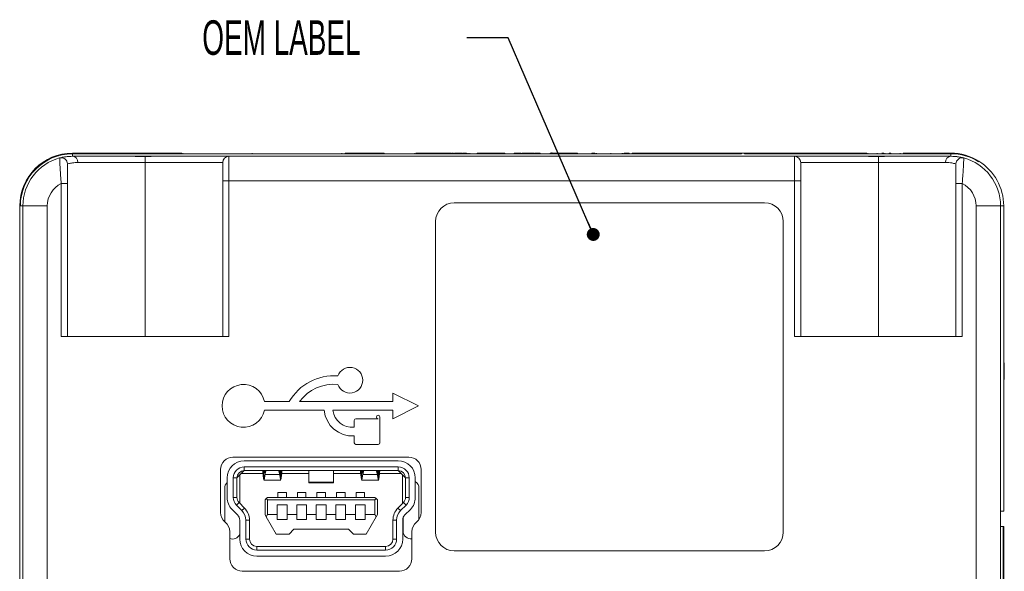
# Paper-space layout 'Sheet1' of a CAD drawing. Header units: millimetres. Extents: x 0 to 432, y 0 to 279.
# Tile 35 of 90: x 259 to 319, y 88 to 122. Entities that reach past the tile are written whole.
import ezdxf

# ---------------------------------------------------------------- set-up
doc = ezdxf.new("R2010")
doc.units = ezdxf.units.MM
doc.header["$LTSCALE"] = 0.5
doc.styles.add('SLDTEXTSTYLE0', font='TXT', dxfattribs={"width": 0.605})
doc.dimstyles.new('SLDDIMSTYLE3', dxfattribs={"dimtxt": 0, "dimasz": 0.79375, "dimexe": 0, "dimexo": 0.0625, "dimgap": 0, "dimtad": 0, "dimtih": 1, "dimtoh": 1, "dimdec": 0, "dimrnd": 1e-09, "dimzin": 0, "dimdsep": 46, "dimtxsty": 'Standard', "dimblk1": 'DOT', "dimblk2": 'DOT', "dimsah": 1, "dimcen": 0.09, "dimadec": 0, "dimazin": 0, "dimtfac": 0.79375, "dimtdec": 0, "dimtofl": 0, "dimtmove": 0, "dimatfit": 3, "dimldrblk": 'DOT', "dimfxl": 1, "dimfrac": 2, "dimtolj": 1, "dimtzin": 0, "dimarcsym": 0})

# ---------------------------------------------------------------- blocks, each defined once
blk = doc.blocks.new('_DOT')
at = {"color": 0, "linetype": 'ByBlock', "lineweight": -2}
blk.add_line((-0.5, 0), (-1, 0), dxfattribs=at)
at = {"color": 0, "linetype": 'ByBlock', "const_width": 0.5}
blk.add_lwpolyline([(-0.25, 0, 1), (0.25, 0, 1)], format="xyb", close=True, dxfattribs=at)

psp = doc.layouts.new('Sheet1')

# ---------------------------------------------------------------- linework, layer by layer
at = {"color": 7, "linetype": 'Continuous', "lineweight": 15}
for p, q in [((268.657, 113.811), (261.955, 113.811)), ((261.955, 113.773), (261.955, 113.62)), ((261.955, 113.773), (303.004, 113.773)), ((261.955, 113.62), (265.426, 113.62)), ((267.388, 113.62), (265.426, 113.62)), ((265.426, 113.62), (267.388, 113.62)), ((266.407, 113.608), (266.407, 113.239)), ((267.388, 113.62), (271.551, 113.62)), ((268.727, 113.811), (268.727, 113.773)), ((271.551, 113.62), (271.551, 112.12)), ((271.551, 113.62), (306.264, 113.62)), ((272.98, 113.811), (272.98, 113.773)), ((278.481, 113.811), (278.481, 113.773)), ((278.684, 113.811), (278.684, 113.773)), ((278.773, 113.811), (278.684, 113.811)), ((278.773, 113.811), (278.773, 113.773)), ((281.084, 113.811), (278.773, 113.811)), ((281.084, 113.811), (281.084, 113.773)), ((282.951, 113.811), (282.951, 113.773)), ((285.198, 113.811), (283.021, 113.811)), ((285.224, 113.816), (285.224, 113.773)), ((285.255, 113.811), (285.255, 113.773)), ((285.33, 113.811), (285.33, 113.773)), ((285.428, 113.816), (285.428, 113.773)), ((285.442, 113.811), (285.442, 113.773)), ((285.63, 113.811), (285.63, 113.773)), ((285.742, 113.811), (285.742, 113.773)), ((285.907, 113.816), (285.907, 113.773)), ((286.005, 113.811), (286.005, 113.773)), ((286.154, 113.816), (286.154, 113.773)), ((286.154, 113.811), (286.155, 113.811)), ((286.155, 113.811), (286.155, 113.773)), ((286.232, 113.811), (286.232, 113.773)), ((286.342, 113.811), (286.342, 113.773)), ((286.794, 113.811), (286.794, 113.773)), ((287.131, 113.811), (287.131, 113.773)), ((287.47, 113.811), (287.47, 113.773)), ((287.845, 113.811), (287.845, 113.773)), ((287.927, 113.773), (287.927, 113.816)), ((288.299, 113.816), (288.299, 113.811)), ((288.307, 113.811), (288.307, 113.816)), ((288.484, 113.811), (288.484, 113.773)), ((288.485, 113.773), (288.485, 113.816)), ((289.048, 113.811), (289.048, 113.773)), ((289.536, 113.816), (289.536, 113.773)), ((289.611, 113.811), (289.611, 113.773)), ((289.986, 113.811), (289.986, 113.773)), ((290.019, 113.773), (290.019, 113.816)), ((290.212, 113.811), (290.212, 113.773)), ((290.212, 113.811), (290.278, 113.811)), ((290.324, 113.811), (290.324, 113.773)), ((290.662, 113.811), (290.662, 113.773)), ((291.263, 113.811), (291.263, 113.773)), ((291.365, 113.849), (291.365, 113.811)), ((291.413, 113.811), (291.413, 113.773)), ((291.826, 113.816), (291.826, 113.773)), ((291.977, 113.811), (291.977, 113.773)), ((292.052, 113.811), (292.052, 113.773)), ((292.503, 113.811), (292.503, 113.773)), ((292.841, 113.811), (292.841, 113.773)), ((292.881, 113.773), (292.881, 113.816)), ((292.953, 113.811), (292.953, 113.773)), ((293.816, 113.811), (293.816, 113.773)), ((294.035, 113.816), (294.035, 113.773)), ((294.117, 113.811), (294.117, 113.773)), ((294.981, 113.811), (294.981, 113.773)), ((295.694, 113.811), (295.694, 113.773)), ((295.732, 113.811), (295.732, 113.773)), ((295.808, 113.811), (295.808, 113.773)), ((296.107, 113.811), (296.107, 113.773)), ((296.295, 113.811), (296.295, 113.773)), ((296.37, 113.811), (296.37, 113.773)), ((296.447, 113.773), (296.447, 113.816)), ((303.004, 113.811), (296.456, 113.811)), ((303.004, 113.773), (303.004, 113.811)), ((303.195, 113.811), (303.004, 113.811)), ((303.195, 113.773), (303.195, 113.811)), ((306.855, 113.811), (303.195, 113.811)), ((315.859, 113.773), (303.195, 113.773)), ((306.264, 112.12), (306.264, 113.62)), ((306.264, 113.62), (310.426, 113.62)), ((306.855, 113.811), (306.855, 113.773)), ((306.855, 113.811), (308.621, 113.811)), ((308.608, 113.811), (308.608, 113.773)), ((308.608, 113.811), (308.621, 113.811)), ((308.608, 113.811), (308.608, 113.773)), ((308.608, 113.811), (308.608, 113.811)), ((308.621, 113.811), (308.621, 113.773)), ((308.621, 113.811), (309.329, 113.811)), ((308.621, 113.811), (308.621, 113.773)), ((308.621, 113.811), (308.621, 113.811)), ((309.329, 113.773), (309.329, 113.811)), ((309.329, 113.811), (310.553, 113.811)), ((312.388, 113.62), (310.426, 113.62)), ((310.426, 113.62), (312.388, 113.62)), ((310.553, 113.811), (310.553, 113.773)), ((310.553, 113.811), (310.698, 113.811)), ((310.767, 113.811), (310.767, 113.773)), ((311.339, 113.811), (311.339, 113.773)), ((311.407, 113.608), (311.407, 113.239)), ((311.735, 113.811), (311.61, 113.811)), ((311.804, 113.811), (311.804, 113.773)), ((312.063, 113.811), (312.063, 113.773)), ((312.175, 113.811), (312.175, 113.773)), ((312.388, 113.62), (315.859, 113.62)), ((312.743, 113.811), (312.743, 113.773)), ((312.934, 113.811), (312.946, 113.811)), ((312.946, 113.773), (312.946, 113.811)), ((315.859, 113.811), (312.946, 113.811)), ((315.859, 113.62), (315.859, 113.773)), ((266.407, 113.239), (262.285, 113.239)), ((266.407, 113.239), (266.407, 102.569)), ((271.17, 113.239), (266.407, 113.239)), ((271.17, 112.12), (271.17, 113.239)), ((306.645, 113.239), (306.645, 112.12)), ((311.407, 113.239), (306.645, 113.239)), ((311.407, 113.239), (311.407, 102.569)), ((315.529, 113.239), (311.407, 113.239)), ((317.559, 113.284), (317.579, 113.316)), ((261.264, 111.957), (261.645, 111.957)), ((261.264, 102.569), (261.264, 111.957)), ((261.645, 111.957), (261.645, 102.569)), ((271.17, 102.569), (271.17, 112.12)), ((271.551, 112.12), (271.17, 112.12)), ((271.551, 112.12), (271.551, 102.569)), ((306.264, 112.12), (271.551, 112.12)), ((306.264, 102.569), (306.264, 112.12)), ((306.264, 112.12), (306.645, 112.12)), ((306.645, 112.12), (306.645, 102.569)), ((316.551, 111.957), (316.17, 111.957)), ((316.17, 102.569), (316.17, 111.957)), ((316.551, 111.957), (316.551, 102.569)), ((304.429, 110.763), (285.379, 110.763)), ((258.717, 110.572), (258.717, 64.243)), ((258.717, 110.572), (258.755, 110.572)), ((258.907, 110.572), (258.755, 110.572)), ((260.407, 110.572), (258.907, 110.572)), ((258.907, 64.247), (258.907, 110.572)), ((260.407, 110.572), (260.407, 64.247)), ((317.407, 110.572), (318.907, 110.572)), ((317.407, 64.247), (317.407, 110.572)), ((319.098, 110.572), (318.907, 110.572)), ((318.907, 110.572), (318.907, 64.247)), ((319.098, 91.865), (319.098, 110.572)), ((284.236, 109.62), (284.236, 90.57)), ((305.572, 90.57), (305.572, 109.62)), ((319.102, 108.853), (319.098, 108.853)), ((319.098, 108.794), (319.102, 108.794)), ((319.098, 108.741), (319.102, 108.741)), ((319.098, 108.551), (319.102, 108.551)), ((319.102, 108.533), (319.098, 108.533)), ((319.098, 108.448), (319.102, 108.448)), ((319.098, 108.362), (319.102, 108.362)), ((319.098, 108.362), (319.102, 108.362)), ((319.102, 108.344), (319.098, 108.344)), ((319.102, 108.336), (319.098, 108.336)), ((319.102, 108.313), (319.098, 108.313)), ((319.098, 108.302), (319.102, 108.302)), ((319.098, 108.284), (319.102, 108.284)), ((319.102, 108.283), (319.098, 108.283)), ((319.102, 108.253), (319.098, 108.253)), ((319.102, 108.248), (319.098, 108.248)), ((319.102, 108.177), (319.098, 108.177)), ((319.098, 108.161), (319.102, 108.161)), ((319.102, 108.151), (319.098, 108.151)), ((319.098, 108.139), (319.102, 108.139)), ((319.098, 108.12), (319.102, 108.12)), ((319.098, 108.082), (319.102, 108.082)), ((319.102, 107.912), (319.098, 107.912)), ((319.098, 107.195), (319.102, 107.195)), ((319.102, 106.927), (319.098, 106.927)), ((319.098, 106.913), (319.102, 106.913)), ((319.098, 106.842), (319.102, 106.842)), ((319.102, 106.835), (319.098, 106.835)), ((319.102, 106.63), (319.098, 106.63)), ((319.102, 106.51), (319.098, 106.51)), ((319.098, 106.475), (319.102, 106.475)), ((319.098, 106.464), (319.102, 106.464)), ((319.098, 106.379), (319.102, 106.379)), ((319.102, 106.359), (319.098, 106.359)), ((319.098, 106.35), (319.102, 106.35)), ((319.102, 106.036), (319.098, 106.036)), ((319.102, 105.848), (319.098, 105.848)), ((319.098, 105.826), (319.102, 105.826)), ((319.098, 105.676), (319.102, 105.676)), ((319.102, 105.614), (319.098, 105.614)), ((319.102, 105.555), (319.098, 105.555)), ((319.102, 105.219), (319.098, 105.219)), ((319.098, 105.183), (319.102, 105.183)), ((319.102, 105.153), (319.098, 105.153)), ((319.098, 105.15), (319.102, 105.15)), ((319.098, 104.362), (319.102, 104.362)), ((319.102, 104.33), (319.098, 104.33)), ((319.102, 104.317), (319.098, 104.317)), ((319.098, 104.232), (319.102, 104.232)), ((319.102, 104.15), (319.098, 104.15)), ((319.098, 104.121), (319.102, 104.121)), ((319.102, 104.116), (319.098, 104.116)), ((319.102, 104.102), (319.098, 104.102)), ((319.102, 104.065), (319.098, 104.065)), ((319.098, 104.052), (319.102, 104.052)), ((319.098, 104.004), (319.102, 104.004)), ((319.098, 103.947), (319.102, 103.947)), ((319.102, 103.94), (319.098, 103.94)), ((319.102, 103.933), (319.098, 103.933)), ((319.102, 103.922), (319.098, 103.922)), ((319.098, 103.919), (319.102, 103.919)), ((319.098, 103.917), (319.102, 103.917)), ((319.102, 103.892), (319.098, 103.892)), ((319.102, 103.884), (319.098, 103.884)), ((319.102, 103.879), (319.098, 103.879)), ((319.102, 103.877), (319.098, 103.877)), ((319.102, 103.826), (319.098, 103.826)), ((319.102, 103.774), (319.098, 103.774)), ((319.098, 103.769), (319.102, 103.769)), ((319.098, 103.743), (319.102, 103.743)), ((319.102, 103.454), (319.098, 103.454)), ((261.264, 102.569), (271.551, 102.569)), ((306.264, 102.569), (316.551, 102.569)), ((319.136, 99.931), (319.136, 100.953)), ((283.18, 98.313), (281.605, 99.101)), ((281.605, 99.101), (281.605, 98.576)), ((275.255, 98.576), (273.73, 98.576)), ((281.605, 98.576), (275.881, 98.576)), ((273.73, 98.051), (277.405, 98.051)), ((277.93, 98.051), (281.605, 98.051)), ((281.605, 97.526), (283.18, 98.313)), ((281.605, 98.051), (281.605, 97.526)), ((279.243, 97.421), (279.243, 97.001)), ((280.713, 97.526), (279.348, 97.526)), ((280.818, 96.056), (280.818, 97.631)), ((279.243, 96.476), (279.243, 96.056)), ((279.348, 95.951), (280.713, 95.951)), ((282.588, 95.173), (271.8, 95.173)), ((272.491, 94.949), (281.941, 94.949)), ((271.038, 94.411), (271.038, 91.783)), ((272.041, 93.899), (272.491, 94.349)), ((272.491, 94.574), (272.491, 94.349)), ((281.941, 94.574), (272.491, 94.574)), ((272.491, 94.349), (281.941, 94.349)), ((273.766, 94.349), (273.766, 94.101)), ((274.666, 94.101), (274.666, 94.349)), ((276.466, 93.634), (276.466, 94.349)), ((277.966, 94.349), (277.966, 93.634)), ((279.766, 94.101), (279.766, 94.349)), ((280.666, 94.349), (280.666, 94.101)), ((281.941, 94.349), (281.941, 94.574)), ((281.941, 94.349), (282.391, 93.899)), ((283.35, 91.783), (283.35, 94.411)), ((271.441, 92.705), (271.441, 93.899)), ((272.041, 93.899), (271.816, 93.899)), ((271.816, 93.899), (271.816, 92.705)), ((272.041, 93.899), (272.041, 92.705)), ((272.229, 94.087), (272.229, 92.33)), ((273.642, 94.162), (272.304, 94.162)), ((273.69, 93.749), (274.742, 93.749)), ((273.691, 94.225), (273.691, 93.79)), ((274.666, 94.101), (273.766, 94.101)), ((274.741, 93.79), (274.741, 94.225)), ((276.466, 94.162), (274.79, 94.162)), ((279.642, 94.162), (277.966, 94.162)), ((279.69, 93.749), (280.742, 93.749)), ((279.691, 93.79), (279.691, 94.225)), ((280.666, 94.101), (279.766, 94.101)), ((280.741, 94.225), (280.741, 93.79)), ((282.129, 94.162), (280.79, 94.162)), ((282.204, 92.33), (282.204, 94.087)), ((282.616, 93.899), (282.391, 93.899)), ((282.391, 92.705), (282.391, 93.899)), ((282.616, 92.705), (282.616, 93.899)), ((282.991, 93.899), (282.991, 92.705)), ((271.291, 93.263), (271.291, 91.216)), ((277.966, 93.634), (276.466, 93.634)), ((276.466, 93.634), (276.466, 93.599)), ((276.466, 93.599), (277.966, 93.599)), ((277.966, 93.599), (277.966, 93.634)), ((283.216, 91.352), (283.216, 93.263)), ((271.816, 92.705), (272.041, 92.705)), ((273.766, 92.549), (273.841, 92.624)), ((273.766, 91.649), (273.766, 92.549)), ((273.841, 92.624), (273.916, 92.699)), ((273.916, 92.549), (273.841, 92.624)), ((273.916, 92.699), (280.516, 92.699)), ((280.516, 92.549), (273.916, 92.549)), ((273.916, 92.549), (273.916, 91.649)), ((275.079, 92.999), (274.554, 92.999)), ((274.554, 92.999), (274.554, 92.699)), ((275.079, 92.999), (275.079, 92.699)), ((276.279, 92.999), (275.754, 92.999)), ((275.754, 92.999), (275.754, 92.699)), ((276.279, 92.999), (276.279, 92.699)), ((277.479, 92.999), (276.954, 92.999)), ((276.954, 92.999), (276.954, 92.699)), ((277.479, 92.999), (277.479, 92.699)), ((278.679, 92.999), (278.154, 92.999)), ((278.154, 92.999), (278.154, 92.699)), ((278.679, 92.999), (278.679, 92.699)), ((279.879, 92.999), (279.354, 92.999)), ((279.354, 92.999), (279.354, 92.699)), ((279.879, 92.999), (279.879, 92.699)), ((280.516, 92.699), (280.591, 92.624)), ((280.591, 92.624), (280.516, 92.549)), ((280.516, 91.649), (280.516, 92.549)), ((280.591, 92.624), (280.666, 92.549)), ((280.666, 92.549), (280.666, 91.649)), ((282.391, 92.705), (282.616, 92.705)), ((272.083, 91.624), (271.745, 91.966)), ((272.171, 92.388), (272.011, 92.23)), ((272.011, 92.23), (272.35, 91.888)), ((272.51, 92.046), (272.171, 92.388)), ((272.51, 92.046), (272.35, 91.888)), ((275.116, 92.249), (274.516, 92.249)), ((274.516, 92.249), (274.516, 91.649)), ((275.116, 92.249), (275.116, 91.649)), ((276.316, 92.249), (275.716, 92.249)), ((275.716, 92.249), (275.716, 91.649)), ((276.316, 92.249), (276.316, 91.649)), ((277.516, 92.249), (276.916, 92.249)), ((276.916, 92.249), (276.916, 91.649)), ((277.516, 92.249), (277.516, 91.649)), ((278.716, 92.249), (278.116, 92.249)), ((278.116, 92.249), (278.116, 91.649)), ((278.716, 92.249), (278.716, 91.649)), ((279.916, 92.249), (279.316, 92.249)), ((279.316, 92.249), (279.316, 91.649)), ((279.916, 92.249), (279.916, 91.649)), ((282.261, 92.388), (281.923, 92.046)), ((281.923, 92.046), (282.082, 91.888)), ((282.082, 91.888), (282.421, 92.23)), ((282.421, 92.23), (282.261, 92.388)), ((282.687, 91.966), (282.349, 91.624)), ((319.098, 91.865), (318.907, 91.865)), ((258.717, 91.687), (258.712, 91.687)), ((258.712, 91.628), (258.717, 91.628)), ((258.712, 91.575), (258.717, 91.575)), ((258.712, 91.385), (258.717, 91.385)), ((258.717, 91.367), (258.712, 91.367)), ((258.712, 91.323), (258.717, 91.323)), ((272.214, 90.149), (272.214, 91.308)), ((272.589, 91.308), (272.589, 90.149)), ((272.814, 91.308), (272.589, 91.308)), ((272.814, 91.308), (272.814, 90.149)), ((273.846, 91.51), (273.766, 91.649)), ((273.846, 91.51), (273.916, 91.649)), ((274.459, 90.449), (273.846, 91.51)), ((273.916, 91.649), (274.516, 91.649)), ((274.516, 91.649), (274.516, 91.349)), ((274.516, 91.349), (275.116, 91.349)), ((275.116, 91.349), (275.116, 91.649)), ((275.116, 91.649), (275.716, 91.649)), ((275.716, 91.649), (275.716, 91.349)), ((275.716, 91.349), (276.316, 91.349)), ((276.316, 91.349), (276.316, 91.649)), ((276.316, 91.649), (276.916, 91.649)), ((276.916, 91.649), (276.916, 91.349)), ((276.916, 91.349), (277.516, 91.349)), ((277.516, 91.349), (277.516, 91.649)), ((277.516, 91.649), (278.116, 91.649)), ((278.116, 91.649), (278.116, 91.349)), ((278.116, 91.349), (278.716, 91.349)), ((278.716, 91.349), (278.716, 91.649)), ((278.716, 91.649), (279.316, 91.649)), ((279.316, 91.649), (279.316, 91.349)), ((279.316, 91.349), (279.916, 91.349)), ((279.916, 91.349), (279.916, 91.649)), ((279.916, 91.649), (280.516, 91.649)), ((280.586, 91.51), (279.973, 90.449)), ((280.516, 91.649), (280.586, 91.51)), ((280.666, 91.649), (280.586, 91.51)), ((281.619, 90.149), (281.619, 91.308)), ((281.844, 91.308), (281.619, 91.308)), ((281.844, 90.149), (281.844, 91.308)), ((282.219, 91.308), (282.219, 90.149)), ((282.241, 91.448), (282.241, 90.638)), ((258.717, 91.213), (258.712, 91.213)), ((258.712, 91.197), (258.717, 91.197)), ((258.712, 91.196), (258.717, 91.196)), ((258.717, 91.178), (258.712, 91.178)), ((258.717, 91.17), (258.712, 91.17)), ((258.717, 91.147), (258.712, 91.147)), ((258.712, 91.136), (258.717, 91.136)), ((258.712, 91.118), (258.717, 91.118)), ((258.717, 91.117), (258.712, 91.117)), ((258.717, 91.087), (258.712, 91.087)), ((258.717, 91.011), (258.712, 91.011)), ((258.712, 90.995), (258.717, 90.995)), ((258.717, 90.985), (258.712, 90.985)), ((258.712, 90.973), (258.717, 90.973)), ((258.712, 90.954), (258.717, 90.954)), ((258.712, 90.916), (258.717, 90.916)), ((258.717, 90.746), (258.712, 90.746)), ((258.712, 90.646), (258.717, 90.646)), ((275.539, 90.749), (275.239, 90.449)), ((278.893, 90.749), (275.539, 90.749)), ((279.193, 90.449), (278.893, 90.749)), ((319.059, 90.917), (318.907, 90.917)), ((319.059, 90.917), (319.059, 75.677)), ((319.059, 90.917), (319.098, 90.917)), ((319.098, 75.677), (319.098, 90.917)), ((258.717, 90.563), (258.712, 90.563)), ((271.61, 90.594), (271.61, 88.942)), ((272.589, 90.149), (272.814, 90.149)), ((275.239, 90.449), (274.459, 90.449)), ((279.973, 90.449), (279.193, 90.449)), ((281.619, 90.149), (281.844, 90.149)), ((282.779, 88.942), (282.779, 90.594)), ((273.264, 89.699), (281.169, 89.699)), ((273.264, 89.699), (273.264, 89.474)), ((273.264, 89.474), (281.169, 89.474)), ((281.169, 89.474), (281.169, 89.699)), ((275.862, 89.099), (273.264, 89.099)), ((275.87, 89.099), (275.862, 89.099)), ((281.169, 89.099), (275.87, 89.099)), ((285.379, 89.427), (304.429, 89.427)), ((272.372, 88.18), (282.017, 88.18))]:
    psp.add_line(p, q, dxfattribs=at)
at = {"color": 7, "linetype": 'Continuous', "lineweight": 15, "flags": 128}
for points in [[(261.955, 113.62), (261.36, 113.562), (261.165, 113.516)], [(261.955, 113.62), (261.36, 113.562), (261.165, 113.516)], [(316.649, 113.516), (316.454, 113.562), (315.859, 113.62)], [(316.649, 113.516), (316.454, 113.562), (315.859, 113.62)]]:
    psp.add_lwpolyline(points, dxfattribs=at)
at = {"color": 7, "linetype": 'Continuous', "lineweight": 15}
for centre, radius, start, end in [((261.955, 110.572), 3.239, 90, 180), ((261.955, 110.572), 3.2, 90, 180), ((261.927, 113.263), 0.358, 356.17566, 85.58055), ((271.551, 113.239), 0.381, 90, 180), ((306.264, 113.239), 0.381, 0, 90), ((315.887, 113.263), 0.358, 94.41945, 183.82434), ((315.859, 110.572), 3.239, 57.91542, 90), ((315.859, 110.572), 3.2, 57.91542, 90), ((261.955, 110.572), 3.048, 105.02735, 180), ((261.264, 113.148), 0.381, 360, 105.02735), ((316.551, 113.148), 0.381, 74.97265, 180), ((315.859, 110.572), 3.048, 0, 74.97265), ((315.859, 110.572), 3.239, 0, 57.91542), ((261.955, 110.572), 1.548, 116.5325, 180), ((315.859, 110.572), 1.548, 0, 63.4675), ((285.379, 109.62), 1.143, 90, 180), ((304.429, 109.62), 1.143, 360, 90), ((278.98, 99.888), 0.787, 199.54776, 160.45224), ((277.989, 97.012), 3.15, 85.46209, 150.22796), ((272.444, 98.313), 1.313, 11.53696, 348.46304), ((277.989, 97.012), 2.625, 84.55199, 143.426), ((279.112, 98.182), 1.711, 184.39872, 274.39872), ((279.112, 98.182), 1.189, 186.34021, 276.34021), ((279.348, 97.421), 0.105, 90, 180), ((280.713, 97.631), 0.105, 0, 270), ((279.348, 96.056), 0.105, 180, 270), ((280.713, 96.056), 0.105, 270, 0), ((271.8, 94.411), 0.762, 90, 180), ((272.491, 93.899), 1.05, 90, 180), ((281.941, 93.899), 1.05, 0, 90), ((282.588, 94.411), 0.762, 0, 90), ((272.491, 93.899), 0.675, 90, 180), ((272.491, 93.899), 0.45, 90, 180), ((281.941, 93.899), 0.675, 0, 90), ((281.941, 93.899), 0.45, 0, 90), ((282.729, 93.263), 0.487, 0, 57.41957), ((271.779, 93.263), 0.487, 133.81136, 180), ((272.491, 92.705), 1.05, 180, 224.72321), ((272.491, 92.705), 0.675, 180, 224.72321), ((272.491, 92.705), 0.45, 180, 224.72321), ((281.941, 92.705), 0.45, 315.27679, 0), ((281.941, 92.705), 0.675, 315.27679, 0), ((281.941, 92.705), 1.05, 315.27679, 0), ((271.764, 91.308), 0.825, 0, 44.72321), ((271.764, 91.308), 1.05, 0, 44.72321), ((282.669, 91.308), 1.05, 135.27679, 180), ((282.669, 91.308), 0.825, 135.27679, 180), ((271.8, 91.783), 0.762, 180, 231.31781), ((271.764, 91.308), 0.45, 0, 44.72321), ((282.669, 91.308), 0.45, 135.27679, 180), ((282.588, 91.783), 0.762, 308.68219, 0), ((270.848, 90.594), 0.762, 0, 51.31781), ((282.729, 90.638), 0.488, 180, 275.89993), ((283.541, 90.594), 0.762, 128.68219, 180), ((271.779, 90.638), 0.488, 249.73025, 333.16739), ((273.264, 90.149), 1.05, 180, 270), ((273.264, 90.149), 0.675, 180, 270), ((273.264, 90.149), 0.45, 180, 270), ((281.169, 90.149), 0.675, 270, 0), ((281.169, 90.149), 0.45, 270, 0), ((281.169, 90.149), 1.05, 270, 0), ((285.379, 90.57), 1.143, 180, 270), ((304.429, 90.57), 1.143, 270, 0), ((272.372, 88.942), 0.762, 180, 270), ((275.866, 89.099), 0.00375, 0, 180), ((282.017, 88.942), 0.762, 270, 0)]:
    psp.add_arc(centre, radius, start, end, dxfattribs=at)
for points, knots in [([(261.165, 113.516), (261.187, 113.522), (261.228, 113.533), (261.513, 113.599), (261.806, 113.613), (261.955, 113.62)], [0, 0, 0, 0, 0.366459, 0.677888, 1, 1, 1, 1]), ([(265.426, 113.62), (265.68, 113.616), (266.007, 113.61), (266.334, 113.609), (266.407, 113.608)], [0, 0, 0, 0, 0.776438, 1, 1, 1, 1]), ([(266.407, 113.608), (266.661, 113.612), (266.988, 113.617), (267.315, 113.62), (267.388, 113.62)], [0, 0, 0, 0, 0.776433, 1, 1, 1, 1]), ([(285.228, 113.811), (285.227, 113.811), (285.223, 113.811), (285.241, 113.811), (285.255, 113.811)], [0, 0, 0, 0, 0.242384, 1, 1, 1, 1]), ([(285.255, 113.811), (285.265, 113.811), (285.28, 113.811), (285.295, 113.811), (285.3, 113.811)], [0, 0, 0, 0, 0.639392, 1, 1, 1, 1]), ([(285.33, 113.811), (285.339, 113.811), (285.357, 113.811), (285.379, 113.811), (285.391, 113.811), (285.396, 113.811), (285.398, 113.811)], [0, 0, 0, 0, 0.27543, 0.525162, 0.799138, 1, 1, 1, 1]), ([(285.428, 113.811), (285.428, 113.811), (285.427, 113.811), (285.432, 113.811), (285.438, 113.811), (285.442, 113.811)], [0, 0, 0, 0, 0.040481, 0.452988, 1, 1, 1, 1]), ([(285.442, 113.811), (285.443, 113.811), (285.445, 113.811), (285.453, 113.811), (285.456, 113.811), (285.459, 113.811), (285.464, 113.811), (285.47, 113.811), (285.48, 113.811), (285.499, 113.811), (285.521, 113.811), (285.549, 113.811), (285.572, 113.811), (285.593, 113.811), (285.612, 113.811), (285.624, 113.811), (285.63, 113.811)], [0, 0, 0, 0, 0.177734, 0.204784, 0.226603, 0.244487, 0.260106, 0.286044, 0.316798, 0.378079, 0.556296, 0.651211, 0.747527, 0.817844, 0.899702, 1, 1, 1, 1]), ([(285.63, 113.811), (285.645, 113.811), (285.674, 113.811), (285.72, 113.811), (285.742, 113.811)], [0, 0, 0, 0, 0.526549, 1, 1, 1, 1]), ([(285.742, 113.811), (285.774, 113.811), (285.808, 113.811), (285.86, 113.811), (285.864, 113.811)], [0, 0, 0, 0, 0.938268, 1, 1, 1, 1]), ([(285.909, 113.811), (285.909, 113.811), (285.91, 113.811), (285.95, 113.811), (285.981, 113.811), (286.005, 113.811)], [0, 0, 0, 0, 0.12865, 0.313272, 1, 1, 1, 1]), ([(286.005, 113.811), (286.018, 113.811), (286.04, 113.811), (286.072, 113.811), (286.106, 113.811), (286.126, 113.811), (286.134, 113.811), (286.134, 113.811)], [0, 0, 0, 0, 0.2696284, 0.4794893, 0.6512632, 0.9946001, 1, 1, 1, 1]), ([(286.794, 113.811), (286.864, 113.811), (286.954, 113.811), (287.068, 113.811), (287.11, 113.811), (287.131, 113.811)], [0, 0, 0, 0, 0.61958, 0.79921, 1, 1, 1, 1]), ([(287.131, 113.811), (287.206, 113.811), (287.31, 113.811), (287.43, 113.811), (287.456, 113.811), (287.47, 113.811)], [0, 0, 0, 0, 0.545642, 0.763896, 1, 1, 1, 1]), ([(287.47, 113.811), (287.513, 113.811), (287.6, 113.811), (287.709, 113.811), (287.783, 113.811), (287.825, 113.811), (287.852, 113.811), (287.847, 113.811), (287.845, 113.811)], [0, 0, 0, 0, 0.263988, 0.54225, 0.674032, 0.793264, 0.898941, 1, 1, 1, 1]), ([(287.845, 113.811), (287.853, 113.811), (287.866, 113.811), (287.886, 113.811), (287.902, 113.811), (287.916, 113.811), (287.925, 113.811), (287.926, 113.811), (287.926, 113.811)], [0, 0, 0, 0, 0.191459, 0.344049, 0.470379, 0.584739, 0.781374, 1, 1, 1, 1]), ([(287.927, 113.811), (287.981, 113.811), (288.091, 113.811), (288.205, 113.811), (288.307, 113.811), (288.397, 113.811), (288.453, 113.811), (288.484, 113.811)], [0, 0, 0, 0, 0.276822, 0.552099, 0.681237, 0.819129, 1, 1, 1, 1]), ([(289.048, 113.811), (289.069, 113.811), (289.112, 113.811), (289.208, 113.811), (289.335, 113.811), (289.431, 113.811), (289.492, 113.811)], [0, 0, 0, 0, 0.179967, 0.38198, 0.610105, 1, 1, 1, 1]), ([(289.54, 113.811), (289.539, 113.811), (289.537, 113.811), (289.566, 113.811), (289.604, 113.811), (289.608, 113.811), (289.611, 113.811)], [0, 0, 0, 0, 0.112674, 0.30325, 0.577651, 1, 1, 1, 1]), ([(289.611, 113.811), (289.645, 113.811), (289.709, 113.811), (289.837, 113.811), (289.928, 113.811), (289.986, 113.811)], [0, 0, 0, 0, 0.281255, 0.533479, 1, 1, 1, 1]), ([(289.986, 113.811), (289.993, 113.811), (290.006, 113.811), (290.018, 113.811), (290.018, 113.811), (290.018, 113.811)], [0, 0, 0, 0, 0.429111, 0.782766, 1, 1, 1, 1]), ([(290.04, 113.811), (290.04, 113.811), (290.056, 113.811), (290.083, 113.811), (290.119, 113.811), (290.163, 113.811), (290.191, 113.811), (290.212, 113.811)], [0, 0, 0, 0, 0.0113797, 0.2066219, 0.3688107, 0.520325, 1, 1, 1, 1]), ([(290.324, 113.811), (290.379, 113.811), (290.449, 113.811), (290.53, 113.811), (290.59, 113.811), (290.637, 113.811), (290.662, 113.811)], [0, 0, 0, 0, 0.540936, 0.68222, 0.828671, 1, 1, 1, 1]), ([(291.263, 113.811), (291.289, 113.811), (291.34, 113.811), (291.392, 113.811), (291.408, 113.811), (291.413, 113.811)], [0, 0, 0, 0, 0.40271, 0.788347, 1, 1, 1, 1]), ([(291.413, 113.811), (291.451, 113.811), (291.513, 113.811), (291.584, 113.811), (291.622, 113.811), (291.659, 113.811), (291.701, 113.811), (291.758, 113.811), (291.801, 113.811), (291.826, 113.811)], [0, 0, 0, 0, 0.2420906, 0.4060355, 0.5452704, 0.6263737, 0.7179073, 0.836293, 1, 1, 1, 1]), ([(291.826, 113.811), (291.827, 113.811), (291.828, 113.811), (291.852, 113.811), (291.905, 113.811), (291.948, 113.811), (291.977, 113.811)], [0, 0, 0, 0, 0.1106244, 0.2414768, 0.4897021, 1, 1, 1, 1]), ([(291.977, 113.811), (291.983, 113.811), (291.994, 113.811), (292.009, 113.811), (292.024, 113.811), (292.036, 113.811), (292.044, 113.811), (292.051, 113.811), (292.051, 113.811), (292.052, 113.811)], [0, 0, 0, 0, 0.111974, 0.202586, 0.278383, 0.37979, 0.484865, 0.602174, 1, 1, 1, 1]), ([(292.052, 113.811), (292.065, 113.811), (292.088, 113.811), (292.13, 113.811), (292.179, 113.811), (292.236, 113.811), (292.324, 113.811), (292.404, 113.811), (292.474, 113.811), (292.494, 113.811)], [0, 0, 0, 0, 0.123489, 0.222232, 0.307072, 0.429929, 0.565292, 0.882281, 1, 1, 1, 1]), ([(292.503, 113.811), (292.527, 113.811), (292.579, 113.811), (292.695, 113.811), (292.783, 113.811), (292.841, 113.811)], [0, 0, 0, 0, 0.242243, 0.511632, 1, 1, 1, 1]), ([(292.841, 113.811), (292.849, 113.811), (292.866, 113.811), (292.88, 113.811), (292.878, 113.811), (292.877, 113.811)], [0, 0, 0, 0, 0.321279, 0.673289, 1, 1, 1, 1]), ([(292.877, 113.811), (292.885, 113.811), (292.897, 113.811), (292.915, 113.811), (292.929, 113.811), (292.942, 113.811), (292.95, 113.811), (292.952, 113.811), (292.953, 113.811)], [0, 0, 0, 0, 0.170006, 0.30247, 0.41268, 0.51645, 0.741654, 1, 1, 1, 1]), ([(293.816, 113.811), (293.845, 113.811), (293.895, 113.811), (293.961, 113.811), (293.993, 113.811), (294.005, 113.811)], [0, 0, 0, 0, 0.454755, 0.79532, 1, 1, 1, 1]), ([(295.808, 113.811), (295.83, 113.811), (295.875, 113.811), (295.903, 113.811), (295.929, 113.811), (295.968, 113.811), (296.015, 113.811), (296.058, 113.811), (296.089, 113.811), (296.107, 113.811)], [0, 0, 0, 0, 0.171528, 0.350976, 0.534652, 0.705126, 0.785492, 0.880291, 1, 1, 1, 1]), ([(296.295, 113.811), (296.311, 113.811), (296.345, 113.811), (296.37, 113.811), (296.369, 113.811), (296.368, 113.811)], [0, 0, 0, 0, 0.293514, 0.607855, 1, 1, 1, 1]), ([(296.37, 113.811), (296.382, 113.811), (296.404, 113.811), (296.428, 113.811), (296.446, 113.811), (296.444, 113.811), (296.443, 113.811)], [0, 0, 0, 0, 0.299865, 0.539187, 0.746511, 1, 1, 1, 1]), ([(310.426, 113.62), (310.68, 113.616), (311.007, 113.61), (311.334, 113.609), (311.407, 113.608)], [0, 0, 0, 0, 0.7764382, 1, 1, 1, 1]), ([(311.407, 113.608), (311.661, 113.612), (311.988, 113.617), (312.315, 113.62), (312.388, 113.62)], [0, 0, 0, 0, 0.776433, 1, 1, 1, 1]), ([(312.175, 113.811), (312.159, 113.811), (312.116, 113.811), (312.084, 113.811), (312.063, 113.811)], [0, 0, 0, 0, 0.355263, 1, 1, 1, 1]), ([(315.859, 113.62), (316.03, 113.611), (316.341, 113.593), (316.599, 113.529), (316.632, 113.521), (316.649, 113.516)], [0, 0, 0, 0, 0.373579, 0.681237, 1, 1, 1, 1]), ([(261.264, 111.957), (261.255, 112.041), (261.238, 112.21), (261.218, 112.468), (261.202, 112.727), (261.189, 112.963), (261.179, 113.162), (261.173, 113.315), (261.168, 113.427), (261.166, 113.486), (261.165, 113.512), (261.165, 113.515), (261.165, 113.516)], [0, 0, 0, 0, 0.104455, 0.211443, 0.330352, 0.453497, 0.562279, 0.674542, 0.777949, 0.884461, 0.941969, 1, 1, 1, 1]), ([(262.285, 113.239), (262.167, 113.233), (261.926, 113.221), (261.695, 113.163), (261.662, 113.153), (261.645, 113.148)], [0, 0, 0, 0, 0.310232, 0.629372, 1, 1, 1, 1]), ([(261.645, 113.148), (261.645, 113.144), (261.645, 113.133), (261.645, 113.009), (261.645, 112.738), (261.645, 112.366), (261.645, 112.088), (261.645, 111.957)], [0, 0, 0, 0, 0.114399, 0.321965, 0.541403, 0.783916, 1, 1, 1, 1]), ([(316.17, 113.148), (316.157, 113.152), (316.133, 113.16), (315.958, 113.202), (315.749, 113.233), (315.603, 113.237), (315.529, 113.239)], [0, 0, 0, 0, 0.310943, 0.630917, 0.814544, 1, 1, 1, 1]), ([(316.17, 111.957), (316.17, 112.069), (316.17, 112.307), (316.17, 112.644), (316.17, 112.924), (316.17, 113.112), (316.17, 113.136), (316.17, 113.148)], [0, 0, 0, 0, 0.183814, 0.393613, 0.597084, 0.798507, 1, 1, 1, 1]), ([(316.649, 113.516), (316.649, 113.5), (316.648, 113.468), (316.638, 113.219), (316.62, 112.852), (316.594, 112.411), (316.564, 112.101), (316.551, 111.957)], [0, 0, 0, 0, 0.20394, 0.407345, 0.611734, 0.820338, 1, 1, 1, 1]), ([(273.691, 93.79), (273.689, 93.8), (273.687, 93.816), (273.684, 93.836), (273.681, 93.856), (273.678, 93.876), (273.674, 93.901), (273.671, 93.921), (273.668, 93.947), (273.665, 93.967), (273.662, 93.992), (273.659, 94.012), (273.656, 94.037), (273.654, 94.058), (273.651, 94.078), (273.649, 94.098), (273.647, 94.118), (273.644, 94.143), (273.642, 94.164), (273.639, 94.189), (273.637, 94.209), (273.635, 94.234), (273.633, 94.254), (273.631, 94.28), (273.629, 94.3), (273.628, 94.32), (273.627, 94.335), (273.626, 94.345), (273.626, 94.349)], [0, 0, 0, 0, 0.054135, 0.081202, 0.108269, 0.162404, 0.189472, 0.243606, 0.270674, 0.324808, 0.351876, 0.406011, 0.433078, 0.487213, 0.51428, 0.541347, 0.595482, 0.62255, 0.676684, 0.703752, 0.757886, 0.784954, 0.839089, 0.866156, 0.920291, 0.947358, 0.974425, 1, 1, 1, 1]), ([(273.691, 94.225), (273.689, 94.235), (273.687, 94.25), (273.684, 94.27), (273.681, 94.291), (273.678, 94.311), (273.675, 94.332), (273.673, 94.343), (273.672, 94.349)], [0, 0, 0, 0, 0.2431491, 0.3647237, 0.4862982, 0.7294473, 0.8510219, 1, 1, 1, 1]), ([(273.751, 94.349), (273.746, 94.323), (273.73, 94.245), (273.713, 94.195), (273.706, 94.207), (273.704, 94.21)], [0, 0, 0, 0, 0.280541, 0.826243, 1, 1, 1, 1]), ([(273.834, 94.349), (273.828, 94.331), (273.812, 94.289), (273.788, 94.206), (273.774, 94.141), (273.766, 94.101)], [0, 0, 0, 0, 0.220161, 0.518837, 1, 1, 1, 1]), ([(274.666, 94.101), (274.661, 94.126), (274.651, 94.176), (274.629, 94.259), (274.609, 94.316), (274.598, 94.349)], [0, 0, 0, 0, 0.298616, 0.59723, 1, 1, 1, 1]), ([(274.729, 94.207), (274.727, 94.205), (274.721, 94.193), (274.704, 94.237), (274.688, 94.318), (274.681, 94.349)], [0, 0, 0, 0, 0.121954, 0.662209, 1, 1, 1, 1]), ([(274.76, 94.349), (274.759, 94.342), (274.757, 94.329), (274.754, 94.307), (274.751, 94.286), (274.747, 94.264), (274.744, 94.246), (274.742, 94.232), (274.741, 94.225)], [0, 0, 0, 0, 0.182758, 0.304332, 0.547481, 0.669056, 0.834528, 1, 1, 1, 1]), ([(274.806, 94.349), (274.806, 94.343), (274.805, 94.332), (274.803, 94.31), (274.802, 94.29), (274.8, 94.264), (274.798, 94.244), (274.796, 94.224), (274.794, 94.204), (274.792, 94.184), (274.79, 94.159), (274.788, 94.138), (274.785, 94.113), (274.783, 94.093), (274.78, 94.068), (274.777, 94.048), (274.774, 94.022), (274.772, 94.002), (274.769, 93.982), (274.766, 93.962), (274.764, 93.942), (274.76, 93.916), (274.757, 93.896), (274.754, 93.871), (274.751, 93.851), (274.747, 93.829), (274.744, 93.811), (274.742, 93.797), (274.741, 93.79)], [0, 0, 0, 0, 0.034648, 0.061715, 0.11585, 0.142917, 0.197052, 0.224119, 0.251187, 0.305321, 0.332389, 0.386524, 0.413591, 0.467726, 0.494793, 0.548928, 0.575995, 0.63013, 0.657197, 0.684265, 0.738399, 0.765467, 0.819601, 0.846669, 0.900804, 0.927871, 0.963935, 1, 1, 1, 1]), ([(279.626, 94.349), (279.626, 94.343), (279.627, 94.332), (279.629, 94.31), (279.63, 94.29), (279.632, 94.264), (279.634, 94.244), (279.636, 94.224), (279.638, 94.204), (279.64, 94.184), (279.642, 94.159), (279.644, 94.138), (279.647, 94.113), (279.649, 94.093), (279.652, 94.068), (279.655, 94.048), (279.658, 94.022), (279.66, 94.002), (279.663, 93.982), (279.666, 93.962), (279.668, 93.942), (279.672, 93.916), (279.675, 93.896), (279.679, 93.871), (279.682, 93.851), (279.685, 93.829), (279.688, 93.811), (279.69, 93.797), (279.691, 93.79)], [0, 0, 0, 0, 0.034648, 0.061715, 0.11585, 0.142917, 0.197052, 0.224119, 0.251187, 0.305321, 0.332389, 0.386524, 0.413591, 0.467726, 0.494793, 0.548928, 0.575995, 0.63013, 0.657197, 0.684265, 0.738399, 0.765467, 0.819601, 0.846669, 0.900804, 0.927871, 0.963935, 1, 1, 1, 1]), ([(279.672, 94.349), (279.673, 94.342), (279.675, 94.329), (279.678, 94.307), (279.681, 94.286), (279.685, 94.264), (279.688, 94.246), (279.69, 94.232), (279.691, 94.225)], [0, 0, 0, 0, 0.182758, 0.304333, 0.547481, 0.669056, 0.834528, 1, 1, 1, 1]), ([(279.751, 94.349), (279.746, 94.323), (279.73, 94.245), (279.713, 94.195), (279.706, 94.207), (279.704, 94.21)], [0, 0, 0, 0, 0.280541, 0.826242, 1, 1, 1, 1]), ([(279.766, 94.101), (279.771, 94.126), (279.781, 94.176), (279.803, 94.259), (279.823, 94.316), (279.835, 94.349)], [0, 0, 0, 0, 0.298616, 0.59723, 1, 1, 1, 1]), ([(280.598, 94.349), (280.604, 94.331), (280.62, 94.289), (280.644, 94.206), (280.658, 94.141), (280.666, 94.101)], [0, 0, 0, 0, 0.220161, 0.518837, 1, 1, 1, 1]), ([(280.729, 94.207), (280.727, 94.205), (280.721, 94.193), (280.704, 94.237), (280.688, 94.318), (280.681, 94.349)], [0, 0, 0, 0, 0.121953, 0.662208, 1, 1, 1, 1]), ([(280.741, 94.225), (280.743, 94.235), (280.745, 94.25), (280.748, 94.27), (280.751, 94.291), (280.754, 94.311), (280.757, 94.332), (280.759, 94.343), (280.76, 94.349)], [0, 0, 0, 0, 0.243149, 0.364724, 0.486298, 0.729447, 0.851022, 1, 1, 1, 1]), ([(280.741, 93.79), (280.743, 93.8), (280.745, 93.816), (280.748, 93.836), (280.751, 93.856), (280.754, 93.876), (280.758, 93.901), (280.761, 93.921), (280.764, 93.947), (280.767, 93.967), (280.77, 93.992), (280.773, 94.012), (280.776, 94.037), (280.779, 94.058), (280.781, 94.078), (280.783, 94.098), (280.785, 94.118), (280.788, 94.143), (280.79, 94.164), (280.793, 94.189), (280.795, 94.209), (280.797, 94.234), (280.799, 94.254), (280.801, 94.28), (280.803, 94.3), (280.804, 94.32), (280.805, 94.335), (280.806, 94.345), (280.806, 94.349)], [0, 0, 0, 0, 0.054135, 0.081202, 0.108269, 0.162404, 0.189472, 0.243606, 0.270674, 0.324808, 0.351876, 0.406011, 0.433078, 0.487213, 0.51428, 0.541347, 0.595482, 0.62255, 0.676684, 0.703752, 0.757886, 0.784954, 0.839089, 0.866156, 0.920291, 0.947358, 0.974425, 1, 1, 1, 1]), ([(273.766, 94.101), (273.752, 94.018), (273.724, 93.851), (273.711, 93.745), (273.704, 93.761), (273.703, 93.765)], [0, 0, 0, 0, 0.424943, 0.850392, 1, 1, 1, 1]), ([(274.73, 93.761), (274.728, 93.758), (274.722, 93.738), (274.711, 93.835), (274.682, 94.009), (274.666, 94.101)], [0, 0, 0, 0, 0.095786, 0.525123, 1, 1, 1, 1]), ([(279.766, 94.101), (279.752, 94.018), (279.724, 93.851), (279.711, 93.745), (279.704, 93.761), (279.703, 93.765)], [0, 0, 0, 0, 0.424943, 0.850391, 1, 1, 1, 1]), ([(280.73, 93.761), (280.728, 93.758), (280.722, 93.738), (280.711, 93.835), (280.682, 94.009), (280.666, 94.101)], [0, 0, 0, 0, 0.095786, 0.525124, 1, 1, 1, 1])]:
    psp.add_open_spline(points, degree=3, knots=knots, dxfattribs=at)

# ---------------------------------------------------------------- texts
at = {"color": 7, "linetype": 'Continuous', "lineweight": 0, "insert": (269.918, 121.955), "char_height": 2.1167, "attachment_point": 1, "style": 'SLDTEXTSTYLE0'}
psp.add_mtext('OEM LABEL', dxfattribs=at)

# ---------------------------------------------------------------- leaders
at = {"color": 7, "linetype": 'Continuous', "lineweight": 0}
psp.add_leader([(293.91, 108.825), (288.682, 120.871), (286.142, 120.871)], dimstyle='SLDDIMSTYLE3', dxfattribs=at)

doc.saveas('drawing.dxf')
